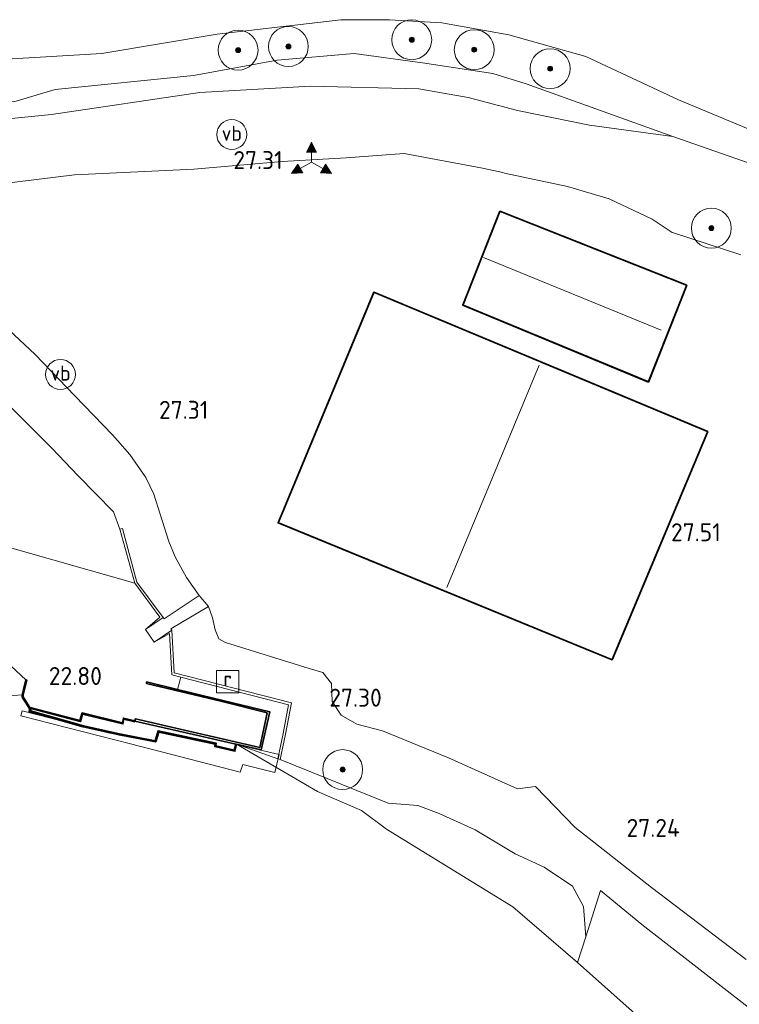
# Model space of a CAD drawing. Extents: x 184075 to 186166, y 346026 to 349063.
# Tile 52 of 136: x 185094 to 185166, y 346421 to 346519. Entities that reach past the tile are written whole.
import ezdxf
from ezdxf.enums import TextEntityAlignment as Align

# ---------------------------------------------------------------- set-up
doc = ezdxf.new("R2010")
doc.units = 0
for name, color, linetype, lineweight in [('B-ME-GK-KADEMUUR-GV', 150, 'Continuous', 35), ('B-ME-GR-BOOM-S', 90, 'Continuous', 25), ('B-ME-GR-GRAS-GV', 60, 'Continuous', 13), ('B-ME-GW-TALUD_KRUIN-G', 90, 'Continuous', 18), ('B-ME-GW-TALUD_TEEN-G', 90, 'Continuous', 18), ('B-ME-IE-TERREINAFSCHEIDING_KUNSTMATIG_MUUR-GV', 90, 'Continuous', 18), ('B-ME-KG-KADASTRAAL_DAKRAND-G', 170, 'Continuous', 18), ('B-ME-KG-KADASTRAAL_NOK-G', 10, 'Continuous', 18), ('B-ME-KW-KUNSTWERK_STEIGER-GV', 170, 'Continuous', 18), ('B-ME-OB-BEKLEDING_STORTSTEEN-GV', 30, 'Continuous', 18), ('B-ME-OB-OEVERVOORZIENING-G', 7, 'Continuous', 18), ('B-ME-OG-BEBOUWING_LOODS-GV', 7, 'Continuous', 35), ('B-ME-OG-BEBOUWING_SCHUUR-GV', 7, 'Continuous', 35), ('B-ME-OG-BEBOUWING_TRAP-GV', 7, 'Continuous', 18), ('B-ME-OG-HOOGTEPUNT-S', 7, 'Continuous', 25), ('B-ME-OG-TERREIN-GV', 7, 'Continuous', 18), ('B-ME-OG-TERREIN_GROEN-GV', 7, 'Continuous', 18), ('B-ME-OG-WATER_POEL-GV', 7, 'Continuous', 18), ('B-ME-OG-WATER_RIVIER-GV', 130, 'Continuous', 18), ('B-ME-RI-GWA_RIOOLPUT-S', 30, 'Continuous', 25), ('B-ME-VH-VERHARDING_BETON-GV', 252, 'Continuous', 18), ('B-ME-VW-BEWEGWIJZERING_DRAAGCONSTRUCTIE-S', 7, 'Continuous', 25), ('B-ME-VW-VERKEERSTEKEN_BORD-S', 7, 'Continuous', 25), ('B-ME-VW-VERKEERSTEKEN_DRAAGCONSTRUCTIE-S', 7, 'Continuous', 25)]:
    doc.layers.add(name, color=color, linetype=linetype, lineweight=lineweight)
doc.styles.add('NLCS-ISO', font='NLCS-ISO.ttf')
doc.styles.add('NLCS-ISO-ANNOTATIVE-T18', font='NLCS-ISO.ttf', dxfattribs={"height": 1.8})

# ---------------------------------------------------------------- blocks, each defined once
blk = doc.blocks.new('SAL-HOOGTELABEL-SO')
at = {"color": 0, "linetype": 'ByBlock', "lineweight": -2, "style": 'NLCS-ISO-ANNOTATIVE-T18'}
blk.add_attdef('HOOGTE', text='', height=1.8, dxfattribs=at).set_placement((2.788, 0), align=Align.RIGHT)
blk = doc.blocks.new('SGR-BOOM_01-SO')
at = {"linetype": 'ByBlock', "lineweight": 18}
h = blk.add_hatch(color=0, dxfattribs=at)
h.dxf.hatch_style = 1
edge = h.paths.add_edge_path()
edge.add_arc((0, 0), 0.25, 0, 360)
at = {"color": 0, "linetype": 'ByBlock', "lineweight": 18}
for radius in [2, 0.25]:
    blk.add_circle((0, 0), radius, dxfattribs=at)
blk = doc.blocks.new('SIE-WEG_VERKEERSBORD_WEGWIJZER-SO')
at = {"linetype": 'ByBlock', "lineweight": 18}
h = blk.add_hatch(color=0, dxfattribs=at)
h.dxf.hatch_style = 1
h.paths.add_polyline_path([(0.5, 1), (0, 2), (-0.5, 1)])
h = blk.add_hatch(color=0, dxfattribs=at)
h.dxf.hatch_style = 1
h.paths.add_polyline_path([(-1.384, -0.222), (-2, -1.155), (-0.884, -1.088)])
h = blk.add_hatch(color=0, dxfattribs=at)
h.dxf.hatch_style = 1
h.paths.add_polyline_path([(1.384, -0.222), (2, -1.155), (0.884, -1.088)])
at = {"color": 0, "linetype": 'ByBlock', "lineweight": 18}
for points in [[(0.5, 1), (0, 2), (-0.5, 1)], [(-1.384, -0.222), (-2, -1.155), (-0.884, -1.088)], [(1.384, -0.222), (2, -1.155), (0.884, -1.088)]]:
    blk.add_lwpolyline(points, close=True, dxfattribs=at)
for points in [[(0, 1), (0, 0)], [(-1.134, -0.655), (0, 0)], [(1.134, -0.655), (0, 0)]]:
    blk.add_lwpolyline(points, dxfattribs=at)
blk = doc.blocks.new('SIE-WEG_PAAL_VERKEERSBORD-SO')
at = {"color": 0, "linetype": 'ByBlock', "lineweight": 18}
blk.add_circle((0, 0), 1.5, dxfattribs=at)
at = {"color": 0, "linetype": 'ByBlock', "lineweight": 18, "style": 'NLCS-ISO'}
blk.add_text('vb', height=1.5, dxfattribs=at).set_placement((0, 0.132), align=Align.MIDDLE_CENTER)
blk = doc.blocks.new('SRI-PUT_INSPECTIEPUT_RIOOLPUT-SO')
at = {"color": 0, "linetype": 'ByBlock', "lineweight": 18}
blk.add_lwpolyline([(-1.125, -1.125), (1.125, -1.125), (1.125, 1.125), (-1.125, 1.125)], close=True, dxfattribs=at)
at = {"color": 0, "linetype": 'ByBlock', "lineweight": 18, "style": 'NLCS-ISO'}
blk.add_text('r', height=1.5, dxfattribs=at).set_placement((0, 0.283), align=Align.MIDDLE_CENTER)

msp = doc.modelspace()

# ---------------------------------------------------------------- linework, layer by layer
at = {"layer": 'B-ME-GK-KADEMUUR-GV'}
for points in [[(185094.831, 346450.373, 22.636), (185099.845, 346449.066, 22.608), (185100.064, 346449.812, 22.601), (185104.108, 346448.827, 22.588), (185104.211, 346449.298, 22.585), (185105.37, 346449.022, 22.473), (185105.417, 346449.22, 22.508), (185110.342, 346448.085, 22.142), (185117.896, 346446.37, 21.985), (185118.625, 346449.812, 21.999), (185114.123, 346450.952, 22.078), (185109.906, 346451.961, 22.353), (185106.533, 346452.757, 22.696), (185106.544, 346452.933, 22.69), (185109.644, 346452.182, 22.71), (185113.229, 346451.313, 22.732), (185118.908, 346449.914, 22.822), (185118.02, 346446.123, 21.912), (185115.569, 346446.675, 20.981), (185115.389, 346445.982, 20.981), (185113.382, 346446.441, 20.981), (185113.41, 346446.693, 20.981), (185107.764, 346447.895, 20.981), (185107.454, 346446.923, 20.981), (185103.785, 346447.623, 20.981), (185100.19, 346448.427, 20.981), (185094.758, 346449.956, 20.981), (185094.835, 346450.182, 20.981), (185094.06, 346451.394, 20.981), (185094.049, 346451.644, 20.981), (185094.185, 346452.153, 22.003), (185094.442, 346453.121, 22.666), (185094.539, 346453.095, 22.666), (185094.149, 346451.633, 22.668), (185094.158, 346451.425, 22.653)], [(185103.805, 346447.721, 22.075), (185107.386, 346447.038, 21.958), (185107.696, 346448.011, 22.043), (185113.519, 346446.772, 21.987), (185113.491, 346446.518, 21.986), (185115.316, 346446.101, 22), (185115.473, 346446.7, 21.999), (185111.979, 346447.492, 22.067), (185105.365, 346449.001, 22.155), (185105.349, 346448.933, 22.171), (185104.272, 346449.195, 22.19), (185104.171, 346448.719, 22.161), (185100.119, 346449.693, 22.088), (185099.909, 346448.959, 22.07), (185094.963, 346450.249, 22.112), (185094.886, 346450.024, 22.113), (185100.214, 346448.524, 22.044)]]:
    msp.add_polyline3d(points, close=True, dxfattribs=at)
at = {"layer": 'B-ME-GR-GRAS-GV'}
for points in [[(185093.239, 346511.071, 22.684), (185097.357, 346512.301, 22.655), (185111.234, 346513.691, 22.579), (185119.63, 346515.248, 22.153), (185127.342, 346515.9, 22.212), (185134.201, 346514.984, 22.623), (185141.26, 346513.919, 22.896), (185144.601, 346512.868, 22.805), (185159.32, 346507.603, 22.658), (185150.963, 346508.722, 23.459), (185143.727, 346510.182, 23.575), (185138.797, 346511.5, 23.162), (185133.848, 346512.355, 23.065), (185122.959, 346512.635, 22.78), (185111.891, 346512.002, 22.971), (185097.01, 346509.798, 23.074), (185082.881, 346508.38, 23.557)], [(185082.881, 346508.38, 23.557), (185097.01, 346509.798, 23.074), (185111.891, 346512.002, 22.971), (185122.959, 346512.635, 22.78), (185133.848, 346512.355, 23.065), (185138.797, 346511.5, 23.162), (185143.727, 346510.182, 23.575), (185150.963, 346508.722, 23.459), (185159.32, 346507.603, 22.658), (185169.927, 346503.88, 22.137)], [(185166.122, 346495.727, 27.071), (185159.365, 346497.944, 26.929), (185159.224, 346497.978, 26.935), (185157.247, 346499.297, 27.034), (185152.908, 346501.358, 27.034), (185148.734, 346502.589, 27.042), (185142.423, 346503.909, 27.078), (185142.254, 346503.995, 27.079), (185140.214, 346504.407, 27.177), (185132.374, 346505.886, 27.128), (185126.564, 346505.449, 27.05), (185120.125, 346505.086, 27.125), (185111.283, 346504.325, 27.151), (185099.315, 346503.759, 27.23), (185087.577, 346502.311, 27.151)], [(185092.194, 346488.733, 27.211), (185095.371, 346485.731, 27.241), (185099.328, 346481.584, 27.282), (185103.129, 346477.697, 27.196), (185104.85, 346475.735, 27.177), (185106.458, 346473.43, 27.166), (185107.264, 346471.729, 27.199), (185107.908, 346469.755, 27.256), (185108.753, 346467.01, 27.252), (185109.403, 346465.46, 27.252), (185110.551, 346463.385, 27.263), (185111.798, 346461.574, 27.205), (185108.31, 346459.246, 24.642), (185108.207, 346459.395, 24.642), (185105.574, 346462.93, 24.304), (185104.106, 346468.312, 24.206), (185103.865, 346468.246, 23.292), (185103.204, 346469.981, 23.495), (185099.667, 346473.568, 23.555), (185097.03, 346476.339, 23.552), (185090.113, 346483.246, 23.469)], [(185090.113, 346483.246, 23.469), (185097.03, 346476.339, 23.552), (185099.667, 346473.568, 23.555), (185103.204, 346469.981, 23.495), (185103.865, 346468.246, 23.292), (185105.346, 346462.819, 22.939), (185092.571, 346466.452, 22.767)], [(185172.106, 346416.238, 24.961), (185156.184, 346428.608, 25.045), (185152.051, 346432.01, 24.386), (185150.569, 346427.375, 21.584), (185150.364, 346430.434, 23.029), (185149.248, 346432.46, 23.238), (185146.408, 346434.372, 22.927), (185143.494, 346435.697, 22.871), (185139.477, 346438.115, 22.815), (185135.886, 346439.726, 23.021), (185133.734, 346440.528, 23.01), (185130.773, 346440.767, 22.135), (185119.941, 346445.166, 21.795), (185120.469, 346447.696, 23.788), (185121.062, 346450.841, 24.067), (185109.319, 346453.826, 24.029), (185109.057, 346458.115, 24.635), (185108.962, 346458.254, 24.635), (185112.73, 346460.469, 27.182), (185113.146, 346459.345, 27.23), (185113.424, 346458.159, 27.226), (185113.766, 346457.25, 27.222), (185114.455, 346456.871, 27.218), (185122.855, 346454.26, 27.192), (185124.223, 346453.873, 27.122), (185125.094, 346452.755, 27.121), (185125.142, 346450.963, 27.147), (185126.065, 346449.58, 27.128), (185127.619, 346448.683, 27.143), (185130.208, 346448.025, 27.177), (185136.815, 346445.332, 27.147), (185143.722, 346442.218, 27.156), (185145.527, 346442.452, 27.14), (185149.526, 346438.349, 27.02), (185157.155, 346432.322, 27.146), (185166.65, 346425.115, 27.259)]]:
    msp.add_polyline3d(points, dxfattribs=at)
for points in [[(185094.049, 346451.644, 20.981), (185092.749, 346451.538, 20.981), (185085.093, 346454.084, 20.981), (185078.631, 346455.294, 20.981), (185074.766, 346456.194, 20.981), (185069.234, 346457.459, 20.981), (185061.767, 346458.557, 20.981), (185065.402, 346459.548, 22.191), (185065.528, 346460.648, 22.74), (185065.164, 346463.037, 23.823), (185067.096, 346462.955, 23.605), (185069.142, 346462.71, 23.496), (185071.534, 346462.415, 23.489), (185074.323, 346461.86, 23.504), (185078.544, 346460.562, 23.252), (185082.82, 346458.988, 23.135), (185088.394, 346456.852, 22.829), (185089.859, 346456.366, 22.806), (185091.31, 346455.699, 22.755), (185092.276, 346455.131, 22.748), (185093.474, 346454.036, 22.82), (185094.442, 346453.121, 22.666), (185094.185, 346452.153, 22.003)], [(185120.224, 346447.745, 22.747), (185119.696, 346445.218, 21.78), (185115.569, 346446.675, 20.981), (185118.02, 346446.123, 21.912), (185118.908, 346449.914, 22.822), (185113.229, 346451.313, 22.732), (185109.644, 346452.182, 22.71), (185109.969, 346453.402, 22.887), (185120.773, 346450.641, 22.852)]]:
    msp.add_polyline3d(points, close=True, dxfattribs=at)
at = {"layer": 'B-ME-GW-TALUD_KRUIN-G'}
for points in [[(185159.32, 346507.603, 22.658), (185144.601, 346512.868, 22.805), (185141.26, 346513.919, 22.896), (185134.201, 346514.984, 22.623), (185127.342, 346515.9, 22.212), (185119.63, 346515.248, 22.153), (185111.234, 346513.691, 22.579), (185097.357, 346512.301, 22.655), (185093.239, 346511.071, 22.684), (185091.248, 346511.15, 22.908), (185089.101, 346511.769, 22.89), (185086.858, 346512.241, 22.908), (185077.049, 346511.564, 22.913), (185075.978, 346511.694, 22.893), (185074.363, 346511.753, 22.89), (185072.977, 346510.832, 22.896), (185072.891, 346507.363, 23.398)], [(185072.544, 346500.754, 27.105), (185087.577, 346502.311, 27.151), (185099.315, 346503.759, 27.23), (185111.283, 346504.325, 27.151), (185120.125, 346505.086, 27.125), (185126.564, 346505.449, 27.05), (185132.374, 346505.886, 27.128), (185140.214, 346504.407, 27.177), (185142.254, 346503.995, 27.079)], [(185142.254, 346503.995, 27.079), (185142.423, 346503.909, 27.078), (185148.734, 346502.589, 27.042), (185152.908, 346501.358, 27.034), (185157.247, 346499.297, 27.034), (185159.224, 346497.978, 26.935), (185159.365, 346497.944, 26.929)], [(185159.365, 346497.944, 26.929), (185166.122, 346495.727, 27.071)], [(185111.798, 346461.574, 27.205), (185110.551, 346463.385, 27.263), (185109.403, 346465.46, 27.252), (185108.753, 346467.01, 27.252), (185107.908, 346469.755, 27.256), (185107.264, 346471.729, 27.199), (185106.458, 346473.43, 27.166), (185104.85, 346475.735, 27.177), (185103.129, 346477.697, 27.196), (185099.328, 346481.584, 27.282), (185095.371, 346485.731, 27.241), (185092.194, 346488.733, 27.211), (185090.048, 346490.296, 27.207), (185087.898, 346491.537, 27.241), (185085.451, 346492.416, 27.267), (185083.655, 346492.627, 27.226), (185081.503, 346492.388, 27.226), (185077.762, 346491.512, 27.184), (185072.437, 346491.43, 27.29), (185070.237, 346491.574, 27.297)], [(185094.442, 346453.121, 22.666), (185093.474, 346454.036, 22.82), (185092.276, 346455.131, 22.748), (185091.31, 346455.699, 22.755), (185089.859, 346456.366, 22.806), (185088.394, 346456.852, 22.829), (185082.82, 346458.988, 23.135), (185078.544, 346460.562, 23.252), (185074.323, 346461.86, 23.504), (185071.534, 346462.415, 23.489), (185069.142, 346462.71, 23.496), (185067.096, 346462.955, 23.605), (185065.164, 346463.037, 23.823), (185062.821, 346462.408, 23.955), (185061.234, 346462.93, 23.989), (185059.046, 346464.582, 24.246), (185058.989, 346464.687, 24.256)], [(185145.527, 346442.452, 27.14), (185143.722, 346442.218, 27.156), (185136.815, 346445.332, 27.147), (185130.208, 346448.025, 27.177), (185127.619, 346448.683, 27.143), (185126.065, 346449.58, 27.128), (185125.142, 346450.963, 27.147), (185125.094, 346452.755, 27.121), (185124.223, 346453.873, 27.122), (185122.855, 346454.26, 27.192), (185114.455, 346456.871, 27.218), (185113.766, 346457.25, 27.222), (185113.424, 346458.159, 27.226), (185113.146, 346459.345, 27.23), (185112.73, 346460.469, 27.182)], [(185166.65, 346425.115, 27.259), (185157.155, 346432.322, 27.146), (185149.526, 346438.349, 27.02), (185145.527, 346442.452, 27.14)]]:
    msp.add_polyline3d(points, dxfattribs=at)
at = {"layer": 'B-ME-GW-TALUD_TEEN-G'}
for points in [[(185072.891, 346507.363, 23.398), (185075.203, 346507.785, 23.489), (185082.881, 346508.38, 23.557), (185097.01, 346509.798, 23.074), (185111.891, 346512.002, 22.971), (185122.959, 346512.635, 22.78), (185133.848, 346512.355, 23.065), (185138.797, 346511.5, 23.162), (185143.727, 346510.182, 23.575), (185150.963, 346508.722, 23.459), (185159.32, 346507.603, 22.658)], [(185057.545, 346483.988, 25.697), (185059.81, 346483.196, 25.488), (185061.917, 346482.778, 25.236), (185064.608, 346483.35, 25.014), (185067.497, 346484.567, 24.598), (185070.68, 346485.452, 24.252), (185074.082, 346486.195, 24.061), (185078.515, 346486.76, 23.905), (185081.958, 346487.383, 23.875), (185083.888, 346487.45, 23.871), (185085.349, 346487.25, 23.807), (185086.556, 346486.578, 23.709), (185090.113, 346483.246, 23.469), (185097.03, 346476.339, 23.552), (185099.667, 346473.568, 23.555), (185103.204, 346469.981, 23.495), (185103.865, 346468.246, 23.292)]]:
    msp.add_polyline3d(points, dxfattribs=at)
at = {"layer": 'B-ME-IE-TERREINAFSCHEIDING_KUNSTMATIG_MUUR-GV'}
for points in [[(185108.207, 346459.395, 24.642), (185106.423, 346458.165, 22.961), (185107.882, 346459.426, 22.875), (185105.346, 346462.819, 22.939), (185103.865, 346468.246, 23.292), (185104.106, 346468.312, 24.206), (185105.574, 346462.93, 24.304)], [(185109.057, 346458.115, 24.635), (185109.319, 346453.826, 24.029), (185121.062, 346450.841, 24.067), (185120.469, 346447.696, 23.788), (185119.941, 346445.166, 21.795), (185119.696, 346445.218, 21.78), (185120.224, 346447.745, 22.747), (185120.773, 346450.641, 22.852), (185109.969, 346453.402, 22.887), (185109.081, 346453.629, 22.89), (185108.829, 346457.784, 22.875), (185107.294, 346456.901, 22.901)]]:
    msp.add_polyline3d(points, close=True, dxfattribs=at)
at = {"layer": 'B-ME-KG-KADASTRAAL_DAKRAND-G'}
for points in [[(185138.315, 346490.725, 29.472), (185142.003, 346500.037, 29.242)], [(185142.003, 346500.037, 29.242), (185160.644, 346492.65, 29.548), (185156.846, 346483.06, 29.601)], [(185156.846, 346483.06, 29.601), (185138.315, 346490.725, 29.472)]]:
    msp.add_polyline3d(points, dxfattribs=at)
msp.add_polyline3d([(185153.205, 346455.207, 31.322), (185119.794, 346468.894, 31.247), (185129.345, 346491.919, 31.277), (185162.735, 346477.997, 31.379)], close=True, dxfattribs=at)
at = {"layer": 'B-ME-KG-KADASTRAAL_NOK-G'}
for points in [[(185158.142, 346488.195, 31.974), (185140.326, 346495.474, 31.987)], [(185136.652, 346462.399, 35.361), (185145.911, 346484.679, 35.361)]]:
    msp.add_polyline3d(points, dxfattribs=at)
at = {"layer": 'B-ME-KW-KUNSTWERK_STEIGER-GV'}
msp.add_polyline3d([(185106.383, 346447.109, 21.829), (185107.397, 346446.886, 21.957), (185107.687, 346447.999, 22.02), (185113.447, 346446.756, 21.955), (185113.46, 346446.559, 21.964), (185115.339, 346446.009, 22), (185115.529, 346446.664, 21.972), (185119.842, 346445.648, 21.968), (185119.4, 346443.848, 21.926), (185116.18, 346444.636, 21.967), (185115.934, 346443.879, 21.756), (185104.929, 346446.732, 21.801), (185093.932, 346449.515, 21.839), (185094.044, 346450.027, 21.803), (185102.691, 346447.829, 21.731), (185104.782, 346447.415, 21.752)], close=True, dxfattribs=at)
at = {"layer": 'B-ME-OB-BEKLEDING_STORTSTEEN-GV'}
for points in [[(185075.589, 346514.334, 20.981), (185102.058, 346515.92, 20.981), (185113.607, 346517.844, 20.981), (185126.009, 346519.293, 20.981), (185130.9, 346519.3, 20.981), (185136.15, 346518.984, 20.981), (185142.858, 346517.792, 20.981), (185150.588, 346515.613, 20.981), (185159.885, 346511.268, 20.981), (185169.487, 346507.245, 20.981)], [(185169.927, 346503.88, 22.137), (185159.32, 346507.603, 22.658), (185144.601, 346512.868, 22.805), (185141.26, 346513.919, 22.896), (185134.201, 346514.984, 22.623), (185127.342, 346515.9, 22.212), (185119.63, 346515.248, 22.153), (185111.234, 346513.691, 22.579), (185097.357, 346512.301, 22.655), (185093.239, 346511.071, 22.684)]]:
    msp.add_polyline3d(points, dxfattribs=at)
at = {"layer": 'B-ME-OB-OEVERVOORZIENING-G'}
msp.add_polyline3d([(185212.817, 346481.131, 20.981), (185208.088, 346485.597, 20.981), (185197.279, 346491.936, 20.981), (185189.253, 346496.922, 20.981), (185176.665, 346504.63, 20.981), (185169.487, 346507.245, 20.981), (185159.885, 346511.268, 20.981), (185150.588, 346515.613, 20.981), (185142.858, 346517.792, 20.981), (185136.15, 346518.984, 20.981), (185130.9, 346519.3, 20.981), (185126.009, 346519.293, 20.981), (185113.607, 346517.844, 20.981), (185102.058, 346515.92, 20.981), (185075.589, 346514.334, 20.981), (185067.586, 346512.951, 20.981), (185059.944, 346511.908, 20.981), (185050.751, 346512.499, 20.981), (185039.924, 346511.729, 20.981), (185018.175, 346509.43, 20.981), (184998.42, 346508.739, 20.981)], dxfattribs=at)
at = {"layer": 'B-ME-OG-BEBOUWING_LOODS-GV'}
msp.add_polyline3d([(185162.801, 346478.024, 27.52), (185153.232, 346455.142, 27.366), (185119.728, 346468.867, 27.37), (185129.318, 346491.984, 27.448)], close=True, dxfattribs=at)
at = {"layer": 'B-ME-OG-BEBOUWING_SCHUUR-GV'}
msp.add_polyline3d([(185160.709, 346492.678, 27.374), (185156.863, 346482.978, 27.374), (185138.247, 346490.687, 27.374), (185141.975, 346500.101, 27.374)], close=True, dxfattribs=at)
at = {"layer": 'B-ME-OG-BEBOUWING_TRAP-GV'}
msp.add_polyline3d([(185112.73, 346460.469, 27.182), (185108.962, 346458.254, 24.635), (185109.057, 346458.115, 24.635), (185107.294, 346456.901, 22.901), (185106.423, 346458.165, 22.961), (185108.207, 346459.395, 24.642), (185108.31, 346459.246, 24.642), (185111.798, 346461.574, 27.205)], close=True, dxfattribs=at)
at = {"layer": 'B-ME-OG-TERREIN-GV'}
for points in [[(185087.577, 346502.311, 27.151), (185099.315, 346503.759, 27.23), (185111.283, 346504.325, 27.151), (185120.125, 346505.086, 27.125), (185126.564, 346505.449, 27.05), (185132.374, 346505.886, 27.128), (185140.214, 346504.407, 27.177), (185142.254, 346503.995, 27.079), (185142.423, 346503.909, 27.078), (185148.734, 346502.589, 27.042), (185152.908, 346501.358, 27.034), (185157.247, 346499.297, 27.034), (185159.224, 346497.978, 26.935), (185159.365, 346497.944, 26.929), (185166.122, 346495.727, 27.071)], [(185166.65, 346425.115, 27.259), (185157.155, 346432.322, 27.146), (185149.526, 346438.349, 27.02), (185145.527, 346442.452, 27.14), (185143.722, 346442.218, 27.156), (185136.815, 346445.332, 27.147), (185130.208, 346448.025, 27.177), (185127.619, 346448.683, 27.143), (185126.065, 346449.58, 27.128), (185125.142, 346450.963, 27.147), (185125.094, 346452.755, 27.121), (185124.223, 346453.873, 27.122), (185122.855, 346454.26, 27.192), (185114.455, 346456.871, 27.218), (185113.766, 346457.25, 27.222), (185113.424, 346458.159, 27.226), (185113.146, 346459.345, 27.23), (185112.73, 346460.469, 27.182), (185111.798, 346461.574, 27.205), (185110.551, 346463.385, 27.263), (185109.403, 346465.46, 27.252), (185108.753, 346467.01, 27.252), (185107.908, 346469.755, 27.256), (185107.264, 346471.729, 27.199), (185106.458, 346473.43, 27.166), (185104.85, 346475.735, 27.177), (185103.129, 346477.697, 27.196), (185099.328, 346481.584, 27.282), (185095.371, 346485.731, 27.241), (185092.194, 346488.733, 27.211)]]:
    msp.add_polyline3d(points, dxfattribs=at)
for points in [[(185141.975, 346500.101, 27.374), (185138.247, 346490.687, 27.374), (185156.863, 346482.978, 27.374), (185160.709, 346492.678, 27.374)], [(185162.801, 346478.024, 27.52), (185129.318, 346491.984, 27.448), (185119.728, 346468.867, 27.37), (185153.232, 346455.142, 27.366)]]:
    msp.add_polyline3d(points, close=True, dxfattribs=at)
at = {"layer": 'B-ME-OG-TERREIN_GROEN-GV'}
msp.add_polyline3d([(185150.569, 346427.375, 21.584), (185149.742, 346424.79, 20.981), (185143.254, 346430.379, 20.981), (185130.609, 346438.163, 20.981), (185128.092, 346440.046, 20.981), (185123.68, 346441.934, 20.981), (185115.569, 346446.675, 20.981), (185119.696, 346445.218, 21.78), (185119.941, 346445.166, 21.795), (185130.773, 346440.767, 22.135), (185133.734, 346440.528, 23.01), (185135.886, 346439.726, 23.021), (185139.477, 346438.115, 22.815), (185143.494, 346435.697, 22.871), (185146.408, 346434.372, 22.927), (185149.248, 346432.46, 23.238), (185150.364, 346430.434, 23.029)], close=True, dxfattribs=at)
at = {"layer": 'B-ME-OG-WATER_POEL-GV'}
msp.add_polyline3d([(185092.749, 346451.538, 20.981), (185094.049, 346451.644, 20.981), (185094.06, 346451.394, 20.981), (185094.835, 346450.182, 20.981), (185094.758, 346449.956, 20.981), (185100.19, 346448.427, 20.981), (185103.785, 346447.623, 20.981), (185107.454, 346446.923, 20.981), (185107.764, 346447.895, 20.981), (185113.41, 346446.693, 20.981), (185113.382, 346446.441, 20.981), (185115.389, 346445.982, 20.981), (185115.569, 346446.675, 20.981), (185123.68, 346441.934, 20.981), (185128.092, 346440.046, 20.981), (185130.609, 346438.163, 20.981), (185143.254, 346430.379, 20.981), (185149.742, 346424.79, 20.981), (185160.071, 346415.609, 20.981)], dxfattribs=at)
at = {"layer": 'B-ME-OG-WATER_RIVIER-GV'}
msp.add_polyline3d([(185169.487, 346507.245, 20.981), (185159.885, 346511.268, 20.981), (185150.588, 346515.613, 20.981), (185142.858, 346517.792, 20.981), (185136.15, 346518.984, 20.981), (185130.9, 346519.3, 20.981), (185126.009, 346519.293, 20.981), (185113.607, 346517.844, 20.981), (185102.058, 346515.92, 20.981), (185075.589, 346514.334, 20.981), (185067.586, 346512.951, 20.981), (185059.944, 346511.908, 20.981), (185050.751, 346512.499, 20.981), (185039.924, 346511.729, 20.981), (185018.175, 346509.43, 20.981), (184998.42, 346508.739, 20.981)], dxfattribs=at)
at = {"layer": 'B-ME-VH-VERHARDING_BETON-GV'}
msp.add_polyline3d([(185092.571, 346466.452, 22.767), (185105.346, 346462.819, 22.939), (185107.882, 346459.426, 22.875), (185106.423, 346458.165, 22.961), (185107.294, 346456.901, 22.901), (185108.829, 346457.784, 22.875), (185109.081, 346453.629, 22.89), (185109.969, 346453.402, 22.887), (185109.644, 346452.182, 22.71), (185106.544, 346452.933, 22.69), (185106.533, 346452.757, 22.696), (185109.906, 346451.961, 22.353), (185114.123, 346450.952, 22.078), (185118.625, 346449.812, 21.999), (185117.896, 346446.37, 21.985), (185110.342, 346448.085, 22.142), (185105.417, 346449.22, 22.508), (185105.37, 346449.022, 22.473), (185104.211, 346449.298, 22.585), (185104.108, 346448.827, 22.588), (185100.064, 346449.812, 22.601), (185099.845, 346449.066, 22.608), (185094.831, 346450.373, 22.636), (185094.158, 346451.425, 22.653), (185094.149, 346451.633, 22.668), (185094.539, 346453.095, 22.666), (185094.442, 346453.121, 22.666), (185093.474, 346454.036, 22.82)], dxfattribs=at)
msp.add_polyline3d([(185094.963, 346450.249, 22.112), (185099.909, 346448.959, 22.07), (185100.119, 346449.693, 22.088), (185104.171, 346448.719, 22.161), (185104.272, 346449.195, 22.19), (185105.349, 346448.933, 22.171), (185105.365, 346449.001, 22.155), (185111.979, 346447.492, 22.067), (185115.473, 346446.7, 21.999), (185115.316, 346446.101, 22), (185113.491, 346446.518, 21.986), (185113.519, 346446.772, 21.987), (185107.696, 346448.011, 22.043), (185107.386, 346447.038, 21.958), (185103.805, 346447.721, 22.075), (185100.214, 346448.524, 22.044), (185094.886, 346450.024, 22.113)], close=True, dxfattribs=at)

# ---------------------------------------------------------------- block references
at = {"layer": 'B-ME-GR-BOOM-S'}
for p in [(185133.127, 346517.292, 21.89), (185115.71, 346516.247, 22.119), (185120.756, 346516.617, 21.959), (185139.394, 346516.294, 21.852), (185147.006, 346514.394, 21.959), (185163.171, 346498.409, 26.924), (185126.197, 346444.139, 23.365)]:
    msp.add_blockref('SGR-BOOM_01-SO', p, dxfattribs=at)
at = {"layer": 'B-ME-OG-HOOGTEPUNT-S'}
for p, values in [((185117.399, 346504.332, 27.313), {'HOOGTE': '27.31'}), ((185109.944, 346479.294, 27.307), {'HOOGTE': '27.31'}), ((185161.326, 346467.029, 27.508), {'HOOGTE': '27.51'}), ((185099.27, 346452.619, 22.8), {'HOOGTE': '22.80'}), ((185127.335, 346450.445, 27.302), {'HOOGTE': '27.30'}), ((185157.223, 346437.397, 27.242), {'HOOGTE': '27.24'})]:
    msp.add_blockref('SAL-HOOGTELABEL-SO', p, dxfattribs=at).add_auto_attribs(values)
at = {"layer": 'B-ME-RI-GWA_RIOOLPUT-S'}
msp.add_blockref('SRI-PUT_INSPECTIEPUT_RIOOLPUT-SO', (185114.664, 346452.96, 24.765), dxfattribs=at)
at = {"layer": 'B-ME-VW-BEWEGWIJZERING_DRAAGCONSTRUCTIE-S'}
msp.add_blockref('SIE-WEG_VERKEERSBORD_WEGWIJZER-SO', (185123.08, 346505.035, 27.16), dxfattribs=at)
at = {"layer": 'B-ME-VW-VERKEERSTEKEN_BORD-S'}
msp.add_blockref('SIE-WEG_PAAL_VERKEERSBORD-SO', (185115.08, 346507.789, 25.421), dxfattribs=at)
at = {"layer": 'B-ME-VW-VERKEERSTEKEN_DRAAGCONSTRUCTIE-S'}
msp.add_blockref('SIE-WEG_PAAL_VERKEERSBORD-SO', (185097.902, 346483.743, 27.104), dxfattribs=at)

doc.saveas('drawing.dxf')
